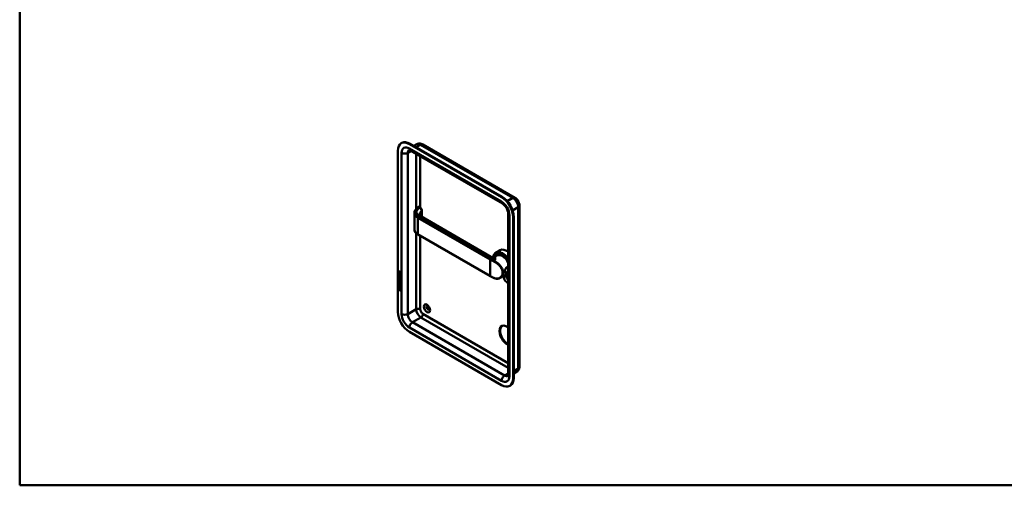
# Model space of a CAD drawing. Header units: millimetres. Extents: x 20 to 833, y 20 to 574.
# Tile 1 of 4: x 20 to 431, y 20 to 214. Entities that reach past the tile are written whole.
import ezdxf

# ---------------------------------------------------------------- set-up
doc = ezdxf.new("R2010")
doc.units = ezdxf.units.MM
doc.header["$LTSCALE"] = 2
for name, color, linetype, lineweight in [('Sichtbare Kanten(DIN)', 7, 'Continuous', 50), ('Sichtbare tangentiale Kanten(DIN)', 7, 'Continuous', 50), ('Skizziergeometrie(DIN)', 7, 'Continuous', 50)]:
    doc.layers.add(name, color=color, linetype=linetype, lineweight=lineweight)

# ---------------------------------------------------------------- blocks, each defined once
blk = doc.blocks.new('Ränder Standardrahmen')
at = {"layer": 'Skizziergeometrie(DIN)', "flags": 128}
blk.add_lwpolyline([(10, 10), (10, 287), (410, 287), (410, 10), (10, 10)], dxfattribs=at)

msp = doc.modelspace()

# ---------------------------------------------------------------- linework, layer by layer
at = {"layer": 'Sichtbare Kanten(DIN)'}
for p, q in [((179.1855, 162.7935), (179.4683, 162.9568)), ((221.0521, 140.248), (182.5855, 162.4567)), ((221.3349, 140.4113), (182.8683, 162.62)), ((185.6524, 162.3702), (184.4767, 161.6914)), ((188.1524, 162.3009), (226.619, 140.0922)), ((177.7772, 159.6806), (177.7772, 92.4013)), ((182.9583, 159.8364), (221.4249, 137.6277)), ((187.0428, 136.0135), (186.6754, 136.2256)), ((228.509, 136.8187), (228.509, 69.5394)), ((184.6569, 126.8583), (184.6569, 133.6842)), ((216.6073, 115.4591), (187.4281, 132.3057)), ((187.824, 132.0771), (187.824, 134.6783)), ((223.7776, 133.5527), (223.7776, 66.2734)), ((225.8604, 64.6404), (225.8604, 131.9197)), ((226.1433, 64.8037), (226.1433, 132.083)), ((216.2852, 107.3332), (186.1625, 124.7246)), ((216.6073, 115.459), (216.6073, 115.459)), ((219.1349, 115.971), (218.227, 115.4468)), ((220.5148, 118.1533), (218.7047, 117.1082)), ((219.2612, 116.2748), (219.0915, 116.1769)), ((220.2883, 111.5562), (220.2882, 111.5561)), ((178.0629, 107.8856), (178.0634, 108.54)), ((178.1053, 107.9101), (178.0629, 107.8856)), ((178.8714, 107.4181), (178.0629, 107.8856)), ((178.0634, 108.54), (178.1619, 108.483)), ((178.0635, 108.777), (178.0641, 109.2056)), ((178.106, 108.8015), (178.0635, 108.777)), ((178.872, 108.3095), (178.0635, 108.777)), ((178.1066, 109.2301), (178.0641, 109.2056)), ((178.1053, 107.9101), (178.1057, 108.5155)), ((178.8714, 107.4671), (178.1053, 107.9101)), ((178.106, 108.8015), (178.1066, 109.2301)), ((178.872, 108.3585), (178.106, 108.8015)), ((178.1115, 107.6049), (178.2073, 107.5168)), ((178.1619, 108.483), (178.1615, 107.9518)), ((178.1615, 107.9518), (178.4145, 107.8054)), ((178.1627, 109.1344), (178.1625, 108.8444)), ((178.1625, 108.8444), (178.4503, 108.6779)), ((178.167, 107.1379), (178.1691, 107.1311)), ((178.2502, 109.2843), (178.2077, 109.2598)), ((178.3914, 107.0086), (178.349, 106.9841)), ((178.394, 107.0102), (178.3516, 106.9857)), ((178.3604, 106.9943), (178.3635, 106.998)), ((178.4029, 107.0188), (178.4059, 107.0225)), ((178.4145, 107.8054), (178.4149, 108.2778)), ((178.457, 107.8299), (178.4145, 107.8054)), ((178.4149, 108.2778), (178.5134, 108.2208)), ((178.4503, 108.6779), (178.4505, 108.9679)), ((178.4927, 108.7024), (178.4503, 108.6779)), ((178.457, 107.8299), (178.4573, 108.2533)), ((178.4927, 108.7024), (178.4929, 108.9924)), ((178.5134, 108.2208), (178.5131, 107.7485)), ((178.5131, 107.7485), (178.7729, 107.5982)), ((178.5344, 109.0373), (178.8725, 109.1001)), ((178.5494, 108.8984), (178.5492, 108.6207)), ((178.5492, 108.6207), (178.8721, 108.434)), ((178.8725, 108.9584), (178.5494, 108.8984)), ((178.5918, 108.9229), (178.5494, 108.8984)), ((178.6258, 107.2274), (178.5833, 107.2029)), ((178.8725, 108.975), (178.5918, 108.9229)), ((178.6569, 107.191), (178.6536, 107.1929)), ((178.6994, 107.2155), (178.6569, 107.191)), ((178.6994, 107.2155), (178.696, 107.2174)), ((178.7729, 107.5982), (178.7733, 108.1359)), ((178.8154, 107.6227), (178.7729, 107.5982)), ((178.7733, 108.1359), (178.8719, 108.0789)), ((178.8154, 107.6227), (178.8157, 108.1114)), ((178.8719, 108.0789), (178.8714, 107.4181)), ((178.8721, 108.434), (178.872, 108.3095)), ((178.8725, 109.1001), (178.8725, 108.9584)), ((223.5349, 108.35), (220.5298, 106.615)), ((223.7776, 108.2591), (223.6915, 108.2094)), ((177.9092, 102.2851), (178.039, 102.9067)), ((177.9516, 102.3096), (178.0723, 102.8874)), ((178.039, 102.9067), (178.8893, 102.415)), ((178.0594, 103.3666), (178.0595, 103.4897)), ((178.1018, 103.3911), (178.0594, 103.3666)), ((178.8679, 102.8991), (178.0594, 103.3666)), ((178.0595, 103.4897), (178.4111, 103.2864)), ((178.0598, 103.9982), (178.0599, 104.1213)), ((178.1023, 104.0227), (178.0598, 103.9982)), ((178.4114, 103.7949), (178.0598, 103.9982)), ((178.0599, 104.1213), (178.8684, 103.6538)), ((178.0605, 104.3801), (178.0609, 105.0345)), ((178.1029, 104.4046), (178.0605, 104.3801)), ((178.869, 103.9126), (178.0605, 104.3801)), ((178.0609, 105.0345), (178.1595, 104.9775)), ((178.061, 105.2209), (178.0611, 105.344)), ((178.1034, 105.2454), (178.061, 105.2209)), ((178.5265, 104.9517), (178.061, 105.2209)), ((178.0611, 105.344), (178.5334, 105.0709)), ((178.0615, 105.9756), (178.527, 105.7065)), ((178.0615, 105.8526), (178.0615, 105.9756)), ((178.1039, 105.8771), (178.0615, 105.8526)), ((178.5337, 105.5795), (178.0615, 105.8526)), ((178.1018, 103.3911), (178.1019, 103.4652)), ((178.868, 102.9481), (178.1018, 103.3911)), ((178.1023, 104.0227), (178.1023, 104.0968)), ((178.4538, 103.8194), (178.1023, 104.0227)), ((178.1029, 104.4046), (178.1033, 105.0099)), ((178.869, 103.9616), (178.1029, 104.4046)), ((178.1034, 105.2454), (178.1035, 105.3195)), ((178.569, 104.9762), (178.1034, 105.2454)), ((178.1039, 105.8771), (178.1039, 105.9511)), ((178.5762, 105.604), (178.1039, 105.8771)), ((178.1109, 106.7735), (178.2067, 106.6854)), ((178.1595, 104.9775), (178.1591, 104.4463)), ((178.1591, 104.4463), (178.4121, 104.2999)), ((178.1664, 106.3065), (178.1685, 106.2997)), ((178.3908, 106.1772), (178.3484, 106.1527)), ((178.3935, 106.1789), (178.351, 106.1544)), ((178.3599, 106.1629), (178.3629, 106.1667)), ((178.4023, 106.1874), (178.4053, 106.1912)), ((178.4111, 103.2864), (178.4114, 103.7949)), ((178.4535, 103.3109), (178.4111, 103.2864)), ((178.4538, 103.8194), (178.4114, 103.7949)), ((178.4121, 104.2999), (178.4125, 104.7723)), ((178.4546, 104.3244), (178.4121, 104.2999)), ((178.4125, 104.7723), (178.511, 104.7153)), ((178.4535, 103.3109), (178.4538, 103.8194)), ((178.4546, 104.3244), (178.4549, 104.7478)), ((178.511, 104.7153), (178.5107, 104.2429)), ((178.5107, 104.2429), (178.7705, 104.0927)), ((178.5122, 103.7366), (178.5119, 103.2281)), ((178.5119, 103.2281), (178.868, 103.0222)), ((178.5546, 103.7611), (178.5122, 103.7366)), ((178.8684, 103.5307), (178.5122, 103.7366)), ((178.8684, 103.5797), (178.5546, 103.7611)), ((178.6252, 106.396), (178.5827, 106.3715)), ((178.6564, 106.3596), (178.653, 106.3615)), ((178.6988, 106.3841), (178.6564, 106.3596)), ((178.6988, 106.3841), (178.6955, 106.386)), ((178.7531, 105.8358), (178.7107, 105.8113)), ((178.7537, 106.6672), (178.7113, 106.6427)), ((178.7704, 105.055), (178.7279, 105.0305)), ((178.7705, 104.0927), (178.7709, 104.6304)), ((178.8129, 104.1172), (178.7705, 104.0927)), ((178.7709, 104.6304), (178.8694, 104.5735)), ((178.7826, 105.1794), (178.7826, 105.1825)), ((178.8129, 104.1172), (178.8133, 104.6059)), ((178.8251, 105.2039), (178.825, 105.207)), ((178.868, 103.0222), (178.8679, 102.8991)), ((178.8684, 103.6538), (178.8684, 103.5307)), ((178.8694, 104.5735), (178.869, 103.9126)), ((177.9516, 102.3096), (177.9092, 102.2851)), ((179.0165, 101.6447), (177.9092, 102.2851)), ((179.0076, 101.6989), (177.9516, 102.3096)), ((178.0389, 101.7439), (178.0391, 102.1167)), ((178.0813, 101.7684), (178.0389, 101.7439)), ((178.8865, 101.2537), (178.0389, 101.7439)), ((178.0391, 102.1167), (178.8868, 101.6265)), ((178.0813, 101.7684), (178.0815, 102.0922)), ((178.8866, 101.3027), (178.0813, 101.7684)), ((178.8868, 101.6265), (178.8865, 101.2537)), ((178.8893, 102.415), (179.0165, 101.6447)), ((182.5855, 84.073), (221.0521, 61.8643)), ((227.319, 67.3396), (226.1433, 66.6608)), ((224.4521, 61.5275), (224.7349, 61.6908))]:
    msp.add_line(p, q, dxfattribs=at)
for centre, major_axis, ratio, start_param, end_param in [((182.5855, 156.9045), (-3.4, 5.889), 0.57735027, 5.49778714, 7.06858347), ((182.8683, 157.0678), (-3.4, 5.889), 0.57735027, 5.49778714, 6.28318531), ((189.9394, 157.2311), (0.93, -1.6108), 0.57735027, 5.145211, 5.85036329), ((221.0521, 134.6958), (-3.4, 5.889), 0.57735027, 3.92699082, 5.49778714), ((221.3349, 134.8591), (-3.4, 5.889), 0.57735027, 3.92699082, 5.49778714), ((186.8281, 131.2665), (0.6, 1.0392), 0.57735027, 0, 0.00654465), ((221.5047, 112.2585), (-2.8, 4.8497), 0.57735027, 4.88640134, 6.90755488), ((221.4481, 112.2258), (-2.76, 4.7805), 0.57735027, 4.85826209, 6.88867983), ((221.4481, 112.2258), (-2.34, 4.053), 0.57735027, 4.71686462, 6.63084995), ((221.3915, 112.1931), (-2.3, 3.9837), 0.57735027, 4.67422905, 6.57914823), ((221.3349, 112.1605), (-2.26, 3.9144), 0.57735027, 4.62790763, 6.51412679), ((221.4764, 112.2421), (-2.32, 4.0184), 0.57735027, 5.50208825, 6.53893785), ((221.6178, 112.3238), (-2.32, 4.0184), 0.57735027, 0.03048346, 0.13720341), ((221.3349, 112.1605), (-2.2, 3.8105), 0.57735027, 4.59493854, 6.28318531), ((221.5612, 112.2911), (-2.3, 3.9837), 0.57735027, 6.06313288, 6.28318531), ((223.3148, 113.3036), (-2.8, 4.8497), 0.57735027, 5.38065959, 6.28318531), ((221.3349, 112.1605), (-2.26, 3.9144), 0.57735027, 0.88674426, 0.88678273), ((221.3349, 112.1605), (-2.2, 3.8105), 0.57735027, 0.8885284, 0.88858877), ((221.3349, 112.1605), (-2.2, 3.8105), 0.57735027, 0.46715026, 0.46716709), ((221.6178, 112.3238), (-2.32, 4.0183), 0.57735027, 0.62163374, 0.621646), ((221.6178, 112.3238), (-2.32, 4.0184), 0.57735027, 0.96967633, 0.96977009), ((178.5251, 107.9471), (0.2782, 0.9168), 0.28123518, 2.66975123, 2.73071061), ((178.496, 108.6895), (-0.2852, 0.572), 0.30187261, 5.85443783, 6.82718228), ((178.3778, 107.2755), (0.0594, 0.2992), 0.72216986, 2.21126272, 2.67155642), ((178.5385, 108.714), (-0.2852, 0.572), 0.30187261, 5.85443783, 6.30165413), ((178.1021, 108.8906), (0.0331, 0.5223), 0.85529421, 5.05075423, 5.88156176), ((178.3439, 107.0118), (0.0248, 0.0325), 0.58391362, 4.30858986, 4.616668), ((178.3863, 107.0363), (0.0248, 0.0325), 0.58391362, 4.30858986, 4.616668), ((178.4704, 106.7478), (0.1452, 0.4621), 0.61504332, 5.609575, 6.13096279), ((178.5128, 106.7723), (0.1452, 0.4621), 0.61504332, 5.609575, 6.13096279), ((221.4481, 112.2256), (-2.7599, 4.7803), 0.57735027, 2.32050477, 2.32050982), ((221.4764, 110.7724), (0.6, 1.0392), 0.57735027, 3.76570345, 3.76596198), ((221.6178, 112.3238), (1.95, -3.3775), 0.57735027, 5.43799819, 5.43806485), ((221.4481, 112.2258), (2.34, -4.053), 0.57735027, 5.50315178, 5.50317385), ((221.3915, 112.1931), (2.3, -3.9837), 0.57735027, 5.52067448, 5.52069674), ((221.3349, 112.1605), (-2.26, 3.9144), 0.57735027, 2.39727958, 2.39730171), ((221.4481, 112.2258), (2.34, -4.053), 0.57735027, 5.56516857, 5.56521575), ((221.3915, 112.1931), (2.3, -3.9837), 0.57735027, 5.58404568, 5.5840961), ((221.3349, 112.1605), (-2.26, 3.9144), 0.57735027, 2.46209837, 2.46215279), ((221.3349, 112.1605), (-2.2, 3.8105), 0.57735027, 2.46960143, 2.46969992), ((221.6178, 112.3238), (-2.32, 4.0184), 0.57735027, 2.38098403, 2.38111335), ((221.6178, 112.3238), (1.95, -3.3775), 0.57735027, 5.52741699, 5.52748427), ((221.6178, 112.3238), (-2.26, 3.9144), 0.57735027, 2.38411229, 2.38427115), ((223.3148, 106.2817), (0.93, -1.6108), 0.57735027, 3.65889986, 5.8573193), ((221.5047, 112.2585), (2.8, -4.8497), 0.57735027, 5.61623896, 6.10917295), ((221.4481, 112.2258), (2.76, -4.7805), 0.57735027, 5.63486872, 6.13731219), ((221.6178, 112.3238), (1.95, -3.3775), 0.57735027, 5.78659142, 5.78661775), ((221.4481, 112.2258), (2.34, -4.053), 0.57735027, 5.93552067, 6.27870967), ((221.3915, 112.1931), (2.3, -3.9837), 0.57735027, 5.98722239, 6.32134524), ((221.3349, 112.1605), (2.26, -3.9144), 0.57735027, 6.05224383, 6.36766665), ((223.8805, 106.6083), (0.53, -0.918), 0.57735027, 3.79623485, 5.36000786), ((221.4764, 112.2421), (2.32, -4.0184), 0.57735027, 6.02743276, 6.27512261), ((221.3349, 112.1605), (2.2, -3.8105), 0.57735027, 0, 0.11745044), ((221.6178, 112.3238), (2.32, -4.0184), 0.57735027, 6.14598189, 6.2163177), ((178.5488, 107.1823), (0.304, 0.9816), 0.27034664, 2.69055142, 2.74969239), ((178.3794, 106.4457), (0.0623, 0.3009), 0.72308786, 2.21992306, 2.67775437), ((178.3433, 106.1805), (0.0248, 0.0325), 0.58391363, 4.30858985, 4.61666799), ((178.3858, 106.205), (0.0248, 0.0325), 0.58391363, 4.30858985, 4.61666799), ((177.4474, 107.104), (1.3535, -2.2012), 0.21641253, 5.90202163, 6.62036098), ((177.4463, 104.804), (1.3899, 0.5619), 0.64255747, 6.0293145, 6.74777842), ((172.1547, 115.4847), (6.5757, -10.4526), 0.07940507, 6.1336195, 6.4085525), ((177.4898, 107.1285), (1.3535, -2.2012), 0.21641253, 5.90202163, 6.23339148), ((178.4701, 105.9169), (0.1447, 0.4616), 0.61535087, 5.60882747, 6.13052027), ((178.5126, 105.9414), (0.1447, 0.4616), 0.61535087, 5.60882747, 6.13052027), ((172.1972, 115.5092), (6.5757, -10.4526), 0.07940507, 6.2801711, 6.4085525), ((190.5051, 94.1975), (-0.53, 0.918), 0.57735027, 5.82728145, 9.88068182), ((182.5855, 89.6252), (3.4, -5.889), 0.57735027, 3.92699082, 5.49778714), ((223.3148, 82.6033), (-2.23, 3.8625), 0.57735027, 5.35052552, 8.78664143), ((223.5977, 82.7666), (-2.23, 3.8625), 0.57735027, 0.06346023, 2.41326933), ((221.0521, 67.4165), (3.4, -5.889), 0.57735027, 5.49778714, 7.06858347), ((221.3349, 67.5798), (3.4, -5.889), 0.57735027, 0, 0.78539816)]:
    msp.add_ellipse(centre, major_axis=major_axis, ratio=ratio, start_param=start_param, end_param=end_param, dxfattribs=at)
msp.add_ellipse((189.9394, 93.8709), major_axis=(-0.93, 1.6108), ratio=0.57735027, dxfattribs=at)
for points, knots in [([(185.6524, 162.3702), (185.8304, 162.473), (186.0225, 162.5507), (186.4075, 162.6514), (186.5999, 162.6748), (186.9664, 162.6788), (187.1406, 162.6599), (187.4658, 162.5941), (187.617, 162.5474), (187.899, 162.4362), (188.0299, 162.3716), (188.1524, 162.3009)], [3.926990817, 3.926990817, 3.926990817, 3.926990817, 4.08407045, 4.08407045, 4.241150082, 4.241150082, 4.398229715, 4.398229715, 4.555309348, 4.555309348, 4.71238898, 4.71238898, 4.71238898, 4.71238898]), ([(182.3912, 160.038), (182.3912, 160.038), (182.3944, 160.0385), (182.4161, 160.0387), (182.4478, 160.0372), (182.5451, 160.0176), (182.6105, 159.9992), (182.7674, 159.9374), (182.8587, 159.8939), (182.9583, 159.8364)], [4.16678765, 4.16678765, 4.16678765, 4.16678765, 4.241150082, 4.241150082, 4.398229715, 4.398229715, 4.555309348, 4.555309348, 4.71238898, 4.71238898, 4.71238898, 4.71238898]), ([(226.619, 140.0922), (226.864, 139.9507), (227.0765, 139.785), (227.4564, 139.4232), (227.6236, 139.2264), (227.919, 138.8081), (228.0469, 138.5865), (228.2615, 138.1216), (228.3483, 137.8783), (228.4717, 137.3684), (228.509, 137.1016), (228.509, 136.8187)], [4.71238898, 4.71238898, 4.71238898, 4.71238898, 5.02654825, 5.02654825, 5.34070751, 5.34070751, 5.65486678, 5.65486678, 5.96902604, 5.96902604, 6.28318531, 6.28318531, 6.28318531, 6.28318531]), ([(184.6566, 133.7165), (184.6566, 134.0258), (184.74, 134.3397), (185.0549, 134.9274), (185.3134, 135.197), (185.7924, 135.696), (186.0245, 135.9378), (186.2567, 136.1797)], [0, 0, 0, 0, 0.37379638, 0.37379638, 0.75570541, 0.75570541, 1.11486972, 1.11486972, 1.11486972, 1.11486972]), ([(186.334, 136.2396), (186.3286, 136.2365), (186.3232, 136.2332), (186.3125, 136.2263), (186.3072, 136.2227), (186.2966, 136.2151), (186.2914, 136.2111), (186.2811, 136.2027), (186.276, 136.1983), (186.266, 136.1891), (186.261, 136.1843), (186.2562, 136.1793)], [3.141592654, 3.141592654, 3.141592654, 3.141592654, 3.19744319, 3.19744319, 3.253293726, 3.253293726, 3.309144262, 3.309144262, 3.364994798, 3.364994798, 3.420845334, 3.420845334, 3.420845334, 3.420845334]), ([(186.3553, 136.2476), (186.3749, 136.257), (186.3957, 136.2643), (186.447, 136.2765), (186.4786, 136.2791), (186.5456, 136.2754), (186.5814, 136.2673), (186.6319, 136.2479), (186.6486, 136.2402), (186.6647, 136.2315)], [0.0058212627, 0.0058212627, 0.0058212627, 0.0058212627, 0.022339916, 0.022339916, 0.0463174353, 0.0463174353, 0.0740559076, 0.0740559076, 0.0881584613, 0.0881584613, 0.0881584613, 0.0881584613]), ([(187.0414, 136.0141), (187.1489, 135.9521), (187.251, 135.8698), (187.4368, 135.6789), (187.5227, 135.5671), (187.6623, 135.3335), (187.7183, 135.2091), (187.7941, 134.9679), (187.8171, 134.8483), (187.8236, 134.7146), (187.824, 134.6964), (187.824, 134.6783)], [0, 0, 0, 0, 0.102578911, 0.102578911, 0.206572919, 0.206572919, 0.306687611, 0.306687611, 0.401238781, 0.401238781, 0.416137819, 0.416137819, 0.416137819, 0.416137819]), ([(221.4249, 137.6277), (221.5725, 137.5425), (221.7381, 137.4263), (222.0899, 137.1269), (222.2766, 136.94), (222.6443, 136.5063), (222.8245, 136.2572), (223.1502, 135.7248), (223.295, 135.441), (223.5288, 134.879), (223.6182, 134.6007), (223.7363, 134.0924), (223.7672, 133.861), (223.7768, 133.625), (223.7776, 133.5882), (223.7776, 133.5527)], [4.71238898, 4.71238898, 4.71238898, 4.71238898, 4.94510052, 4.94510052, 5.19308133, 5.19308133, 5.45357656, 5.45357656, 5.7195776, 5.7195776, 5.98271469, 5.98271469, 6.234734, 6.234734, 6.28318531, 6.28318531, 6.28318531, 6.28318531]), ([(186.7637, 133.0519), (186.7637, 132.9763), (186.7721, 132.9217), (186.8935, 132.7385), (186.9591, 132.6595), (187.1427, 132.4916), (187.2633, 132.4014), (187.4091, 132.3161)], [0, 0, 0, 0, 0.328501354, 0.328501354, 0.506400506, 0.506400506, 0.689293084, 0.689293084, 0.689293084, 0.689293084]), ([(186.1625, 124.7246), (185.7807, 124.945), (185.4545, 125.2061), (184.9545, 125.7862), (184.7792, 126.116), (184.6721, 126.5869), (184.6566, 126.7233), (184.6566, 126.8591)], [0, 0, 0, 0, 0.399455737, 0.399455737, 0.810184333, 0.810184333, 0.974421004, 0.974421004, 0.974421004, 0.974421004]), ([(216.6073, 115.459), (216.7116, 115.3988), (216.8435, 115.3412), (217.1474, 115.2568), (217.3218, 115.2354), (217.7076, 115.248), (217.9276, 115.3038), (218.1446, 115.4017), (218.1871, 115.4238), (218.2249, 115.4456)], [0, 0, 0, 0, 0.142854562, 0.142854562, 0.307364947, 0.307364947, 0.524127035, 0.524127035, 0.582260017, 0.582260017, 0.582260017, 0.582260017]), ([(223.1551, 110.9393), (223.1551, 110.9393), (223.155, 110.9393), (223.155, 110.9393), (223.012, 110.8567), (222.7503, 110.598), (222.4893, 110.0343), (222.359, 109.4209), (222.359, 108.7128), (222.6196, 108.4317), (223.1426, 108.636), (223.5193, 108.9116), (223.7211, 109.1186), (223.7776, 109.1824)], [-0.00001565, -0.00001565, -0.00001565, -0.00001565, 0, 0, 0, 0.1510764, 0.30215279, 0.45322919, 0.60430558, 0.90645837, 1.05753477, 1.20861116, 1.27140736, 1.27140736, 1.27140736, 1.27140736]), ([(223.0553, 110.8406), (223.183, 110.9143), (223.3224, 110.9473), (223.4548, 110.9388), (223.5719, 110.9314), (223.6836, 110.8921), (223.7776, 110.827)], [0.000015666, 0.000015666, 0.000015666, 0.000015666, 0.151076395, 0.151076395, 0.151076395, 0.284631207, 0.284631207, 0.284631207, 0.284631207]), ([(223.7776, 111.0096), (223.7208, 111.0296), (223.5178, 111.0726), (223.2981, 111.0219), (223.1551, 110.9393)], [1.90112445, 1.90112445, 1.90112445, 1.90112445, 1.96399314, 2.115053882, 2.115053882, 2.115053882, 2.115053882]), ([(178.3209, 106.8955), (178.3091, 106.9024), (178.2996, 106.9084), (178.2918, 106.9139), (178.2856, 106.9183), (178.2818, 106.9214), (178.2771, 106.9249)], [-0.0113138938, -0.0113138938, -0.0113138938, -0.0113138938, -0.0050221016, -0.0050221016, -0.0050221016, 0, 0, 0, 0]), ([(217.7974, 106.555), (217.6916, 106.6035), (217.5868, 106.6526), (217.3791, 106.7523), (217.2762, 106.8028), (217.0725, 106.9053), (216.9716, 106.9572), (216.7719, 107.0624), (216.6731, 107.1156), (216.4776, 107.2235), (216.3808, 107.278), (216.2852, 107.3332)], [1.45604081, 1.45604081, 1.45604081, 1.45604081, 1.478991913, 1.478991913, 1.501943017, 1.501943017, 1.52489412, 1.52489412, 1.547845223, 1.547845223, 1.570796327, 1.570796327, 1.570796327, 1.570796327]), ([(223.7768, 109.5276), (223.683, 109.3999), (223.5722, 109.2798), (223.4554, 109.1747), (223.3233, 109.0558), (223.1834, 108.9549), (223.0554, 108.8811), (222.9274, 108.8073), (222.8118, 108.7607), (222.7159, 108.7481), (222.5243, 108.7228), (222.4126, 108.8371), (222.3755, 109.0787), (222.3706, 109.111), (222.3669, 109.1455), (222.3646, 109.1819)], [0.77285673, 0.77285673, 0.77285673, 0.77285673, 0.906458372, 0.906458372, 0.906458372, 1.057534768, 1.057534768, 1.057534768, 1.208611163, 1.208611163, 1.208611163, 1.510763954, 1.510763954, 1.510763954, 1.551104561, 1.551104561, 1.551104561, 1.551104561]), ([(222.8788, 110.7063), (222.9342, 110.7595), (222.9934, 110.8049), (223.0553, 110.8406), (223.0553, 110.8406), (223.0553, 110.8406), (223.0553, 110.8406)], [2.0418373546, 2.0418373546, 2.0418373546, 2.0418373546, 2.1150695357, 2.1150695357, 2.1150695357, 2.1150852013, 2.1150852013, 2.1150852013, 2.1150852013]), ([(178.7826, 105.1825), (178.7826, 105.1978), (178.7819, 105.2135), (178.7774, 105.2603), (178.771, 105.2926), (178.75, 105.354), (178.7368, 105.3816), (178.7029, 105.4357), (178.6829, 105.4604), (178.6215, 105.5231), (178.5763, 105.5548), (178.5337, 105.5795)], [-0.133946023, -0.133946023, -0.133946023, -0.133946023, -0.119961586, -0.119961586, -0.09310912, -0.09310912, -0.069646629, -0.069646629, -0.045196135, -0.045196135, 0, 0, 0, 0]), ([(178.825, 105.207), (178.8251, 105.2223), (178.8244, 105.238), (178.8198, 105.2848), (178.8134, 105.3171), (178.7924, 105.3785), (178.7793, 105.4061), (178.7453, 105.4602), (178.7253, 105.4849), (178.6639, 105.5476), (178.6188, 105.5793), (178.5762, 105.604)], [-0.133946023, -0.133946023, -0.133946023, -0.133946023, -0.119961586, -0.119961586, -0.09310912, -0.09310912, -0.069646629, -0.069646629, -0.045196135, -0.045196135, 0, 0, 0, 0]), ([(220.5103, 106.6036), (220.1972, 106.4228), (219.8375, 106.3059), (219.0952, 106.2252), (218.7046, 106.2586), (218.1462, 106.412), (217.9699, 106.476), (217.7972, 106.5551)], [0, 0, 0, 0, 0.357557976, 0.357557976, 0.710287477, 0.710287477, 0.873420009, 0.873420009, 0.873420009, 0.873420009]), ([(223.7776, 66.2734), (223.7776, 66.1583), (223.7696, 66.0575), (223.7448, 65.8908), (223.7279, 65.825), (223.6963, 65.7308), (223.6817, 65.7026), (223.6707, 65.684), (223.6687, 65.6814), (223.6687, 65.6814)], [0, 0, 0, 0, 0.157079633, 0.157079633, 0.314159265, 0.314159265, 0.471238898, 0.471238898, 0.54560133, 0.54560133, 0.54560133, 0.54560133]), ([(228.509, 69.5394), (228.509, 69.3979), (228.4995, 69.2523), (228.4548, 68.9524), (228.4196, 68.7981), (228.314, 68.4836), (228.2433, 68.3233), (228.0565, 68.0079), (227.9401, 67.8529), (227.6604, 67.5699), (227.497, 67.4424), (227.319, 67.3396)], [6.283185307, 6.283185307, 6.283185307, 6.283185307, 6.44026494, 6.44026494, 6.597344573, 6.597344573, 6.754424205, 6.754424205, 6.911503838, 6.911503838, 7.068583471, 7.068583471, 7.068583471, 7.068583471])]:
    msp.add_open_spline(points, degree=3, knots=knots, dxfattribs=at)
for points in [[(186.7637, 133.0519), (186.7637, 133.0522), (186.7637, 133.0525), (186.7637, 133.0528)], [(178.0765, 107.1422), (178.0509, 107.2356), (178.0427, 107.3165), (178.0546, 107.4169)], [(178.0546, 107.4169), (178.0596, 107.4594), (178.0713, 107.5202), (178.0914, 107.5652)], [(178.0641, 109.2056), (178.0681, 109.3475), (178.1338, 109.4605), (178.3071, 109.3603)], [(178.2347, 106.9004), (178.1715, 106.9476), (178.1066, 107.0326), (178.0765, 107.1422)], [(178.1189, 107.1667), (178.0933, 107.2601), (178.0852, 107.341), (178.097, 107.4414)], [(178.0914, 107.5652), (178.0969, 107.5782), (178.1115, 107.6049), (178.1115, 107.6049)], [(178.097, 107.4414), (178.1019, 107.4827), (178.1131, 107.5413), (178.1321, 107.5859)], [(178.1066, 109.2301), (178.1085, 109.2984), (178.1247, 109.3601), (178.1604, 109.3945)], [(178.2771, 106.9249), (178.214, 106.9721), (178.149, 107.0571), (178.1189, 107.1667)], [(178.1634, 107.3904), (178.1453, 107.3184), (178.1435, 107.2462), (178.1601, 107.1661)], [(178.2073, 107.5168), (178.2072, 107.5168), (178.1733, 107.4297), (178.1634, 107.3904)], [(178.227, 107.0281), (178.2685, 106.9846), (178.3218, 106.9655), (178.3516, 106.9857)], [(178.2785, 106.871), (178.25, 106.8879), (178.2441, 106.8934), (178.2347, 106.9004)], [(178.4561, 106.8875), (178.4234, 106.8378), (178.3683, 106.8178), (178.2785, 106.871)], [(178.4505, 108.9679), (178.4506, 109.0571), (178.426, 109.1776), (178.3085, 109.2455)], [(178.4394, 106.8668), (178.409, 106.8592), (178.3701, 106.8663), (178.3209, 106.8955)], [(178.4929, 108.9924), (178.493, 109.0816), (178.4684, 109.202), (178.3509, 109.27)], [(178.3635, 106.998), (178.3829, 107.0226), (178.399, 107.0667), (178.4146, 107.1378)], [(178.3914, 107.0086), (178.3923, 107.0091), (178.3932, 107.0096), (178.394, 107.0102)], [(178.4059, 107.0225), (178.4254, 107.0471), (178.4415, 107.0912), (178.457, 107.1623)], [(178.4146, 107.1378), (178.4384, 107.2442), (178.4673, 107.2966), (178.5072, 107.3282)], [(178.5106, 107.0333), (178.4952, 106.9638), (178.4775, 106.9201), (178.4561, 106.8875)], [(178.457, 107.1623), (178.4785, 107.2585), (178.5042, 107.3105), (178.5384, 107.343)], [(178.5072, 107.3282), (178.5335, 107.3491), (178.5703, 107.3514), (178.6211, 107.3299)], [(178.5243, 107.0902), (178.5222, 107.0816), (178.5108, 107.0339), (178.5106, 107.0333)], [(178.5769, 107.1986), (178.5569, 107.1813), (178.5398, 107.146), (178.5243, 107.0902)], [(178.6536, 107.1929), (178.6192, 107.2128), (178.5979, 107.2144), (178.5769, 107.1986)], [(178.6211, 107.3299), (178.7024, 107.2955), (178.7824, 107.2166), (178.8372, 107.0816)], [(178.696, 107.2174), (178.6651, 107.2353), (178.6448, 107.2384), (178.6258, 107.2274)], [(178.7537, 106.6672), (178.7537, 106.6672), (178.7975, 106.7249), (178.8142, 106.8082)], [(178.7717, 106.7837), (178.7912, 106.8813), (178.7911, 106.9715), (178.7611, 107.0532)], [(178.8142, 106.8082), (178.8337, 106.9057), (178.8336, 106.9959), (178.8035, 107.0777)], [(178.8372, 107.0816), (178.8683, 107.0046), (178.8835, 106.9243), (178.8834, 106.8363)], [(178.8834, 106.8363), (178.8834, 106.8086), (178.8815, 106.7817), (178.8791, 106.7521)], [(178.0759, 106.3108), (178.0503, 106.4042), (178.0422, 106.4851), (178.054, 106.5855)], [(178.054, 106.5855), (178.059, 106.628), (178.0708, 106.6889), (178.0908, 106.7338)], [(178.2341, 106.069), (178.171, 106.1163), (178.106, 106.2012), (178.0759, 106.3108)], [(178.1184, 106.3353), (178.0928, 106.4287), (178.0846, 106.5096), (178.0964, 106.61)], [(178.0908, 106.7338), (178.0963, 106.7468), (178.1109, 106.7735), (178.1109, 106.7735)], [(178.0964, 106.61), (178.1013, 106.6513), (178.1125, 106.71), (178.1316, 106.7545)], [(178.2766, 106.0935), (178.2134, 106.1408), (178.1484, 106.2257), (178.1184, 106.3353)], [(178.1628, 106.559), (178.1447, 106.487), (178.143, 106.4148), (178.1595, 106.3347)], [(178.2067, 106.6854), (178.2067, 106.6854), (178.1727, 106.5984), (178.1628, 106.559)], [(178.2264, 106.1968), (178.268, 106.1532), (178.3213, 106.1341), (178.351, 106.1544)], [(178.2779, 106.0396), (178.2494, 106.0565), (178.2435, 106.0621), (178.2341, 106.069)], [(178.3203, 106.0641), (178.2918, 106.081), (178.2859, 106.0865), (178.2766, 106.0935)], [(178.4555, 106.0561), (178.4229, 106.0064), (178.3677, 105.9864), (178.2779, 106.0396)], [(178.4388, 106.0355), (178.4084, 106.0278), (178.3696, 106.035), (178.3203, 106.0641)], [(178.3629, 106.1667), (178.3824, 106.1913), (178.3985, 106.2353), (178.414, 106.3065)], [(178.3908, 106.1772), (178.3917, 106.1777), (178.3926, 106.1783), (178.3935, 106.1789)], [(178.4053, 106.1912), (178.4248, 106.2157), (178.4409, 106.2598), (178.4564, 106.331)], [(178.414, 106.3065), (178.4378, 106.4129), (178.4667, 106.4652), (178.5066, 106.4968)], [(178.51, 106.2019), (178.4946, 106.1325), (178.4769, 106.0888), (178.4555, 106.0561)], [(178.4564, 106.331), (178.4779, 106.4271), (178.5036, 106.4791), (178.5378, 106.5116)], [(178.5066, 106.4968), (178.5329, 106.5177), (178.5698, 106.52), (178.6206, 106.4985)], [(178.5238, 106.2589), (178.5216, 106.2503), (178.5102, 106.2026), (178.51, 106.2019)], [(178.5764, 106.3673), (178.5564, 106.3499), (178.5392, 106.3146), (178.5238, 106.2589)], [(178.653, 106.3615), (178.6186, 106.3814), (178.5974, 106.383), (178.5764, 106.3673)], [(178.6206, 106.4985), (178.7018, 106.4641), (178.7818, 106.3852), (178.8366, 106.2502)], [(178.6955, 106.386), (178.6645, 106.4039), (178.6442, 106.407), (178.6252, 106.396)], [(178.7107, 105.8113), (178.7107, 105.8113), (178.7545, 105.869), (178.7712, 105.9523)], [(178.815, 105.7228), (178.8092, 105.7276), (178.7107, 105.8113), (178.7107, 105.8113)], [(178.7113, 106.6427), (178.7113, 106.6427), (178.7551, 106.7004), (178.7717, 106.7837)], [(178.8155, 106.5541), (178.8098, 106.559), (178.7113, 106.6427), (178.7113, 106.6427)], [(178.7531, 105.8358), (178.7531, 105.8358), (178.7969, 105.8935), (178.8136, 105.9768)], [(178.8376, 105.7641), (178.8072, 105.7899), (178.7531, 105.8358), (178.7531, 105.8358)], [(178.8381, 106.5955), (178.8078, 106.6212), (178.7537, 106.6672), (178.7537, 106.6672)], [(178.7712, 105.9523), (178.7907, 106.0499), (178.7906, 106.1401), (178.7605, 106.2219)], [(178.8136, 105.9768), (178.8331, 106.0744), (178.833, 106.1646), (178.803, 106.2464)], [(178.8785, 105.9207), (178.8701, 105.8175), (178.8254, 105.7356), (178.815, 105.7228)], [(178.8791, 106.7521), (178.8706, 106.6488), (178.8259, 106.567), (178.8155, 106.5541)], [(178.8366, 106.2502), (178.8677, 106.1733), (178.8829, 106.093), (178.8829, 106.0049)], [(178.8829, 106.0049), (178.8828, 105.9772), (178.8809, 105.9503), (178.8785, 105.9207)]]:
    msp.add_open_spline(points, degree=3, dxfattribs=at)
at = {"layer": 'Sichtbare tangentiale Kanten(DIN)'}
for p, q in [((182.5855, 162.4567), (182.8683, 162.62)), ((221.0521, 138.4517), (182.5855, 160.6604)), ((187.2524, 162.2117), (185.4139, 161.1503)), ((187.2524, 162.2117), (225.719, 140.003)), ((179.3328, 158.7824), (179.3328, 91.5031)), ((183.3311, 159.6211), (181.8784, 158.7824)), ((181.8784, 91.5031), (181.8784, 158.7824)), ((185.4139, 158.4186), (185.4139, 135.3007)), ((187.111, 135.9707), (187.111, 157.4388)), ((221.0521, 140.248), (221.3349, 140.4113)), ((225.719, 140.003), (223.4098, 138.6698)), ((186.434, 136.2297), (186.8428, 135.9937)), ((227.9818, 136.0838), (225.6726, 134.7506)), ((227.9818, 136.0838), (227.9818, 68.8045)), ((186.121, 131.6747), (186.121, 124.8162)), ((186.121, 131.6747), (216.2438, 114.2834)), ((186.8281, 132.2463), (186.2625, 131.9197)), ((216.3852, 114.5283), (186.2625, 131.9197)), ((186.8281, 132.2463), (218.3651, 114.0384)), ((187.7641, 134.5566), (187.7641, 132.1118)), ((224.3048, 65.5385), (224.3048, 132.8178)), ((225.8604, 131.9197), (226.1433, 132.083)), ((185.4139, 125.3311), (185.4139, 125.3301)), ((185.4139, 125.2763), (185.4139, 93.5444)), ((216.2438, 107.4248), (186.121, 124.8162)), ((187.111, 93.5444), (187.111, 124.177)), ((216.2438, 114.2834), (216.2438, 107.4248)), ((218.3651, 114.0384), (217.8806, 113.7587)), ((223.1553, 110.939), (223.0555, 110.8405)), ((178.097, 107.4414), (178.0546, 107.4169)), ((178.1189, 107.1667), (178.0765, 107.1422)), ((178.1302, 107.5876), (178.0914, 107.5652)), ((178.2771, 106.9249), (178.2347, 106.9004)), ((178.3209, 106.8955), (178.2785, 106.871)), ((178.3509, 109.27), (178.3085, 109.2455)), ((178.4029, 107.0188), (178.3604, 106.9943)), ((178.4059, 107.0225), (178.3635, 106.998)), ((178.457, 107.1623), (178.4146, 107.1378)), ((178.4929, 108.9924), (178.4505, 108.9679)), ((178.5266, 107.3394), (178.5072, 107.3282)), ((178.696, 107.2174), (178.6536, 107.1929)), ((178.8035, 107.0777), (178.7611, 107.0532)), ((178.8142, 106.8082), (178.7717, 106.7837)), ((178.0964, 106.61), (178.054, 106.5855)), ((178.1184, 106.3353), (178.0759, 106.3108)), ((178.1296, 106.7563), (178.0908, 106.7338)), ((178.2766, 106.0935), (178.2341, 106.069)), ((178.3203, 106.0641), (178.2779, 106.0396)), ((178.4023, 106.1874), (178.3599, 106.1629)), ((178.4053, 106.1912), (178.3629, 106.1667)), ((178.4564, 106.331), (178.414, 106.3065)), ((178.526, 106.508), (178.5066, 106.4968)), ((178.569, 104.9762), (178.5265, 104.9517)), ((178.5762, 105.604), (178.5337, 105.5795)), ((178.6955, 106.386), (178.653, 106.3615)), ((178.803, 106.2464), (178.7605, 106.2219)), ((178.8136, 105.9768), (178.7712, 105.9523)), ((178.825, 105.207), (178.7826, 105.1825)), ((178.8251, 105.2039), (178.7826, 105.1794)), ((185.4139, 93.5444), (181.8784, 91.5031)), ((223.7776, 71.0685), (188.2424, 91.5848)), ((187.3938, 90.1151), (183.8583, 88.0738)), ((222.3249, 65.8651), (183.8583, 88.0738)), ((187.3938, 90.1151), (223.7776, 69.1089)), ((182.5855, 85.8693), (221.0521, 63.6606)), ((223.7776, 66.7038), (222.3249, 65.8651)), ((227.9818, 68.8045), (226.1433, 67.7431)), ((225.8604, 64.6404), (226.1433, 64.8037))]:
    msp.add_line(p, q, dxfattribs=at)
for centre, major_axis, ratio, start_param, end_param in [((182.5855, 156.9045), (-2.3, 3.9837), 0.57735027, 5.49778714, 7.06858347), ((183.8583, 161.3952), (-0.9, -1.5588), 0.57735027, 5.49778714, 6.28318531), ((187.2524, 159.5989), (-1.6, 2.7713), 0.57735027, 5.49778714, 6.28318531), ((187.2524, 160.742), (0.9, 1.5588), 0.57735027, 0, 0.78539816), ((180.6056, 159.5173), (-1.8, 0), 0.57735027, 0.78539816, 2.35619449), ((183.8583, 157.6393), (-1.4, 2.4249), 0.57735027, 0.03071684, 0.78539816), ((225.719, 138.5333), (0.9, 1.5588), 0.57735027, 0, 0.78539816), ((225.719, 137.3902), (1.6, -2.7713), 0.57735027, 0.78539816, 2.35619449), ((186.4005, 136.0408), (-0.1443, 0.1385), 0.714124, 5.31340155, 6.27889176), ((186.434, 136.0664), (-0.1, 0.1732), 0.57735027, 5.49778714, 6.28318531), ((186.5754, 136.1481), (0.2, 0), 0.57735027, 2.35619449, 2.63544717), ((186.5754, 135.8215), (0.0534, -0.4381), 0.71153116, 2.65019371, 3.43559396), ((186.8428, 135.6671), (0.2, 0.3464), 0.57735027, 0.00639322, 0.78539816), ((221.0521, 134.6958), (-2.3, 3.9837), 0.57735027, 3.92699082, 5.49778714), ((222.3249, 139.1865), (-0.9, -1.5588), 0.57735027, 5.49778714, 6.28318531), ((226.709, 136.8187), (1.8, 0), 0.57735027, 5.49778714, 6.28318531), ((186.2625, 131.7564), (0.1, 0.1732), 0.57735027, 0.78539816, 2.35619449), ((186.8281, 131.2665), (0.6, 1.0392), 0.57735027, 0.00654465, 0.78539816), ((187.424, 134.6783), (0.4, 0), 0.57735027, 5.7287638, 6.28245717), ((225.5776, 133.5527), (-1.8, 0), 0.57735027, 0, 0.78539816), ((186.2625, 124.8978), (-0.1, -0.1732), 0.57735027, 5.49778714, 6.28318531), ((216.3852, 114.365), (0.1, 0.1732), 0.57735027, 0.78539816, 2.35619449), ((228.736, 121.4958), (17.6667, 0), 0.57735027, 3.92699082, 4.04174633), ((228.736, 121.6591), (-17.4667, 0), 0.57735027, 0.78539816, 0.90015368), ((217.8806, 113.5954), (0.0833, 0.1818), 0.50744412, 0.73424246, 2.30503879), ((216.3852, 107.5064), (-0.1, -0.1732), 0.57735027, 5.49778714, 6.28318531), ((228.736, 114.6372), (-17.6667, 0), 0.57735027, 0.78539816, 0.90015368), ((217.8806, 106.7368), (-0.0833, -0.1818), 0.50744412, 5.44663144, 6.28103413), ((182.5855, 89.6252), (2.3, -3.9837), 0.57735027, 3.92699082, 5.49778714), ((180.6056, 92.238), (1.8, 0), 0.57735027, 3.92699082, 5.49778714), ((183.8583, 90.36), (-1.4, 2.4249), 0.57735027, 0.78539816, 2.35619449), ((186.2625, 93.0545), (1.2, 0), 0.57735027, 0.78539816, 2.35619449), ((187.3938, 92.4013), (1.4, -2.4249), 0.57735027, 3.92699082, 5.49778714), ((188.2424, 92.8912), (-0.8, 1.3856), 0.57735027, 0.78539816, 2.35619449), ((187.3938, 91.0949), (0.6, 1.0392), 0.57735027, 3.92699082, 5.49778714), ((183.8583, 86.6041), (0.9, 1.5588), 0.57735027, 0.78539816, 2.35619449), ((222.3249, 64.3954), (0.9, 1.5588), 0.57735027, 0.78539816, 2.35619449), ((222.3249, 68.1513), (1.4, -2.4249), 0.57735027, 5.49778714, 6.25246847), ((225.5776, 66.2734), (-1.8, 0), 0.57735027, 0, 0.78539816), ((225.719, 70.1109), (1.6, -2.7713), 0.57735027, 0, 0.78539816), ((226.709, 69.5394), (1.8, 0), 0.57735027, 5.49778714, 6.28318531), ((221.0521, 67.4165), (2.3, -3.9837), 0.57735027, 5.49778714, 7.06858347)]:
    msp.add_ellipse(centre, major_axis=major_axis, ratio=ratio, start_param=start_param, end_param=end_param, dxfattribs=at)
for points, knots in [([(186.2625, 131.9197), (185.9719, 132.0874), (185.4593, 132.4714), (184.9775, 133.1354), (184.8027, 133.8514), (184.9273, 134.4484), (185.151, 134.848), (185.3147, 135.0652), (185.4086, 135.171), (185.7724, 135.5498), (186.0864, 135.877), (186.4005, 136.2041)], [0, 0, 0, 0, 0.30819291, 0.61638583, 0.92457874, 1.23277165, 1.38686811, 1.46391633, 1.54096456, 1.54096456, 2.02676491, 2.02676491, 2.02676491, 2.02676491]), ([(186.8428, 135.9937), (186.7846, 135.9392), (186.7263, 135.8847), (186.3007, 135.4917), (185.9382, 135.1444), (185.5222, 134.324), (185.5041, 133.8559), (185.8805, 132.9768), (186.274, 132.5662), (186.8281, 132.2463)], [-1.77942765, -1.77942765, -1.77942765, -1.77942765, -1.69626914, -1.69626914, -1.17626777, -1.17626777, -0.5877823, -0.5877823, 0, 0, 0, 0]), ([(186.8428, 135.9937), (187.0488, 135.8917), (187.2561, 135.713), (187.4176, 135.4948), (187.4695, 135.4247), (187.5166, 135.3506), (187.5582, 135.2743), (187.6868, 135.0387), (187.7641, 134.7796), (187.7641, 134.5567)], [-0.318490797, -0.318490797, -0.318490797, -0.318490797, -0.180710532, -0.180710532, -0.180710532, -0.136496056, -0.136496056, -0.136496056, 0, 0, 0, 0]), ([(184.6569, 133.7165), (184.6569, 133.4577), (184.717, 133.1988), (184.8362, 132.9495), (185.0652, 132.4704), (185.5122, 132.0263), (186.121, 131.6747)], [-0.947572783, -0.947572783, -0.947572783, -0.947572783, -0.623182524, -0.623182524, -0.623182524, 0, 0, 0, 0]), ([(186.7637, 133.0528), (186.7639, 133.2329), (186.8075, 133.4132), (187.035, 133.8627), (187.3158, 134.1433), (187.7126, 134.5087), (187.7383, 134.5326), (187.7641, 134.5567)], [0.857459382, 0.857459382, 0.857459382, 0.857459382, 1.176267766, 1.176267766, 1.696269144, 1.696269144, 1.732462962, 1.732462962, 1.732462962, 1.732462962]), ([(186.121, 124.8162), (185.5122, 125.1677), (185.0652, 125.6118), (184.8362, 126.0909), (184.717, 126.3404), (184.6569, 126.5993), (184.6569, 126.8583)], [-2.159469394, -2.159469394, -2.159469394, -2.159469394, -1.536286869, -1.536286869, -1.536286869, -1.211738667, -1.211738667, -1.211738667, -1.211738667]), ([(216.6073, 115.459), (216.7656, 115.3676), (217.1348, 115.1253), (217.7207, 114.6543), (218.1494, 114.2527), (218.3628, 114.0407), (218.3639, 114.0396), (218.3651, 114.0384)], [-1.03723695, -1.03723695, -1.03723695, -1.03723695, -0.75037471, -0.37518735, 0, 0, 0.00206478, 0.00206478, 0.00206478, 0.00206478]), ([(218.3651, 114.0384), (218.3651, 114.0397), (218.3652, 114.041), (218.3709, 114.2745), (218.3822, 114.6993), (218.3815, 115.1759), (218.3418, 115.4443), (218.2727, 115.4732), (218.2249, 115.4456)], [-0.00206478, -0.00206478, -0.00206478, -0.00206478, 0, 0, 0.37518735, 0.75037471, 1.12556206, 1.44920665, 1.44920665, 1.44920665, 1.44920665]), ([(217.7564, 113.505), (218.261, 113.2738), (218.7878, 112.9412), (219.2803, 112.5401), (219.7729, 112.139), (220.2305, 111.669), (220.599, 111.1608), (220.9676, 110.6525), (221.2466, 110.1053), (221.3861, 109.564), (221.5256, 109.0227), (221.5252, 108.4867), (221.3855, 108.019), (221.2458, 107.5513), (220.9673, 107.1525), (220.5989, 106.8649), (220.2305, 106.5773), (219.7727, 106.4016), (219.2802, 106.361), (218.7877, 106.3203), (218.261, 106.4153), (217.7564, 106.6464)], [0, 0, 0, 0, 0.47761163, 0.47761163, 0.47761163, 0.95522326, 0.95522326, 0.95522326, 1.43283489, 1.43283489, 1.43283489, 1.91044652, 1.91044652, 1.91044652, 2.38805815, 2.38805815, 2.38805815, 2.86566978, 2.86566978, 2.86566978, 3.34328141, 3.34328141, 3.34328141, 3.34328141]), ([(220.5102, 106.6038), (220.6121, 106.6625), (220.7094, 106.7286), (220.8012, 106.8015), (221.1787, 107.1013), (221.4633, 107.5188), (221.6064, 108.0078), (221.7496, 108.4968), (221.7498, 109.0588), (221.6067, 109.6266), (221.4637, 110.1945), (221.1789, 110.7683), (220.8014, 111.3019), (220.4238, 111.8355), (219.9545, 112.3286), (219.4488, 112.7495), (218.9432, 113.1703), (218.4008, 113.5179), (217.8806, 113.7587)], [-2.50422641, -2.50422641, -2.50422641, -2.50422641, -2.38805815, -2.38805815, -2.38805815, -1.91044652, -1.91044652, -1.91044652, -1.43283489, -1.43283489, -1.43283489, -0.95522326, -0.95522326, -0.95522326, -0.47761163, -0.47761163, -0.47761163, 0, 0, 0, 0])]:
    msp.add_open_spline(points, degree=3, knots=knots, dxfattribs=at)

# ---------------------------------------------------------------- block references
at = {"xscale": 2, "yscale": 2, "zscale": 2}
msp.add_blockref('Ränder Standardrahmen', (0, 0), dxfattribs=at)

doc.saveas('drawing.dxf')
